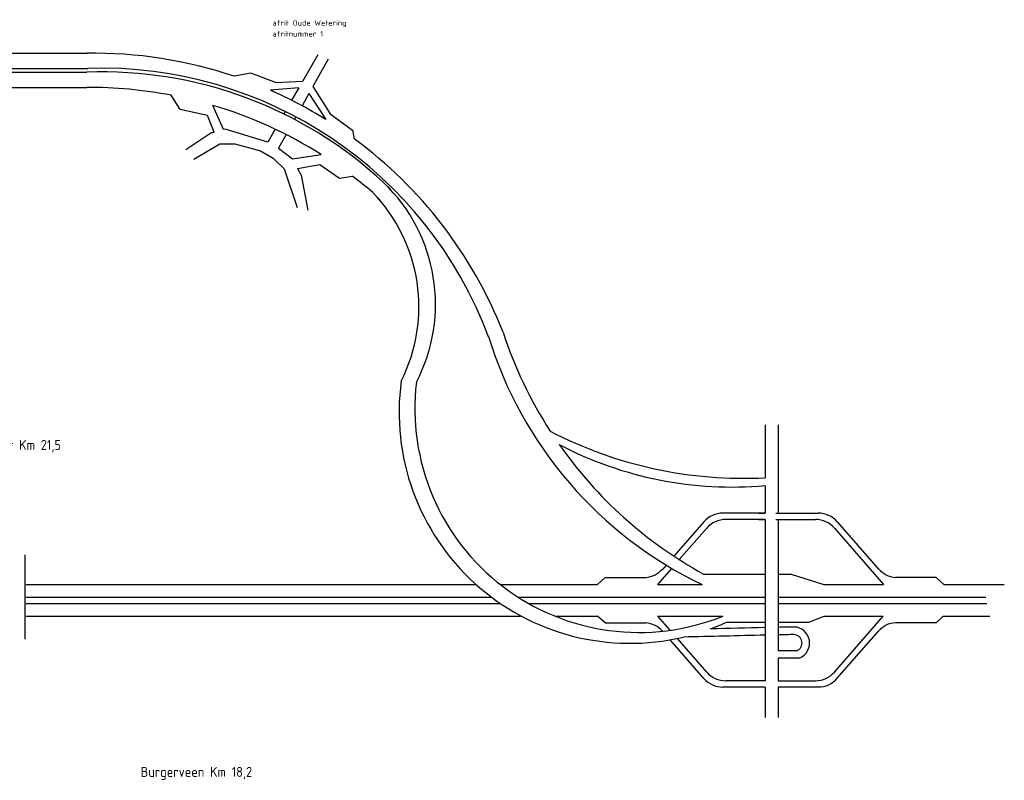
# Model space of a CAD drawing. Header units: metres. Extents: x 361 to 17834, y -7429 to 4908.
# Tile 29 of 29: x 14716 to 17834, y 1612 to 4022. Entities that reach past the tile are written whole.
import ezdxf

# ---------------------------------------------------------------- set-up
doc = ezdxf.new("R2010")
doc.units = ezdxf.units.M
for name, color, linetype in [('Tekenwerk', 7, 'Continuous'), ('VBL-XX-ONDERGROND', 7, 'Continuous'), ('WEG-XX-STEMPEL', 7, 'Continuous')]:
    doc.layers.add(name, color=color, linetype=linetype)
doc.styles.add('ISO', font='ISO.SHX')
doc.styles.add('ISO35', font='ISO.SHX')

msp = doc.modelspace()

# ---------------------------------------------------------------- linework, layer by layer
at = {"layer": 'Tekenwerk', "color": 7}
for p, q in [((15659.652, 3911.019), (15611.341, 3826.489)), ((15692.424, 3896.457), (15644.472, 3810.607)), ((15447.44, 3853.01), (15394.873, 3842.705)), ((15528.63, 3821.385), (15447.44, 3853.01)), ((15599.421, 3805.633), (15509.705, 3798.235)), ((15611.341, 3826.489), (15528.63, 3821.385)), ((15599.421, 3805.633), (15577.054, 3766.498)), ((15644.472, 3810.607), (15699.293, 3724.177)), ((15223.565, 3737.718), (15194.989, 3782.7)), ((15631.739, 3787.81), (15610.189, 3749.227)), ((15631.739, 3787.81), (15685.141, 3705.818)), ((15361.371, 3673.813), (15327.297, 3750.463)), ((15310.036, 3718.724), (15223.565, 3737.718)), ((15331.448, 3665.454), (15310.036, 3718.724)), ((15556.911, 3731.255), (15552.348, 3723.271)), ((15590.486, 3713.952), (15586.114, 3706.124)), ((15699.293, 3724.177), (15770.134, 3671.594)), ((15321.02, 3662.541), (15241.471, 3609.519)), ((15331.448, 3665.454), (15321.02, 3662.541)), ((15366.098, 3675.134), (15361.371, 3673.813)), ((15501.222, 3633.819), (15366.098, 3675.134)), ((15524.773, 3675.025), (15501.222, 3633.819)), ((15559.299, 3658.116), (15535.181, 3614.935)), ((15770.134, 3671.594), (15775.532, 3644.613)), ((15266.8, 3579.877), (15349.34, 3628.343)), ((15349.34, 3628.343), (15397.161, 3628.343)), ((15397.161, 3628.343), (15478.391, 3606.73)), ((15478.391, 3606.73), (15519.006, 3583.152)), ((15535.181, 3614.935), (15579.886, 3581.112)), ((15579.886, 3581.112), (15670.646, 3595.001)), ((15519.006, 3583.152), (15553.07, 3549.095)), ((15596.136, 3551.001), (15666.652, 3563.691)), ((15666.652, 3563.691), (15729.169, 3519.938)), ((15553.07, 3549.095), (15594.34, 3427.276)), ((15596.136, 3551.001), (15607.4, 3529.324)), ((15607.4, 3529.324), (15627.95, 3418.641)), ((15729.169, 3519.938), (15769.314, 3526.703)), ((15852.49, 3521.223), (15890.08, 3484.78)), ((15825.152, 3483.641), (15855.908, 3451.753)), ((16881.571, 2265.842, 181986093), (17076.949, 2265.842, 181986093)), ((17118.461, 2265.842, 181986093), (17158.992, 2265.842, 181986093)), ((17158.992, 2265.842, 181986093), (17263.043, 2232.189, 40784667.493)), ((17214.9, 2113.597), (17263.504, 2132.56)), ((16955.29, 2113.597), (17076.949, 2113.597)), ((17118.461, 2113.597), (17214.9, 2113.597)), ((17176.668, 2022.097), (17118.461, 2022.097)), ((17185.509, 1999.785), (17118.461, 1999.785))]:
    msp.add_line(p, q, dxfattribs=at)
for centre, radius, start, end in [((14949.397, 2521.882, 181986093), 1393.923, 71.362225, 90.872783), ((14973.234, 2557.438, 181986093), 1310.926, 20.521672, 91.801552), ((14977.508, 2549.482, 181986093), 1306.99, 47.021324, 92.163647), ((14934.56, 2426.189, -181986093), 1381.284, 79.132322, 90.270321), ((14949.397, 2521.882, 181986093), 1393.923, 58.141571, 66.29894), ((14934.56, 2426.189, -181986093), 1381.284, 57.798382, 73.481331), ((14949.397, 2521.882, 181986093), 1393.923, 21.450441, 53.653391), ((14934.56, 2426.189, -181986093), 1381.284, 49.380066, 52.819225), ((15499.375, 3120.541, 181986093), 533.481, 332.385575, 46.215424), ((15459.297, 3112.501, -181986093), 520.982, 333.164885, 44.036653), ((17535.381, 3453.821, 181986093), 1356.009, 198.140298, 212.860282), ((17437.637, 3398.855, 181986093), 1294.273, 197.091, 244.343641), ((16648.865, 2777.811, -181986093), 731.49, 172.181761, 283.382664), ((16676.815, 2790.307, 181986093), 709.595, 173.2865, 292.096389), ((17009.014, 3902.4), 1333.428, 242.646787, 272.920351), ((17535.381, 3453.821, 181986093), 1356.009, 214.992363, 241.17363), ((16970.536, 3715.083), 1173.647, 242.273701, 275.202079), ((16648.865, 2777.811, -181986093), 731.49, 290.386331, 294.765511), ((23070.62, -270544.829), 272706.705, 91.2593737, 91.2957871), ((23070.62, -270544.829), 272706.705, 91.24017773, 91.25064998), ((17166.757, 2047.112), 50.906, 291.614449, 88.270442), ((23070.62, -270544.829), 272682.705, 91.25948456, 91.31387255), ((23070.62, -270544.829), 272682.705, 91.24017773, 91.25076007), ((17166.757, 2047.112), 26.906, 291.614449, 88.270442)]:
    msp.add_arc(centre, radius, start, end, dxfattribs=at)
at = {"layer": 'VBL-XX-ONDERGROND', "color": 7}
for p, q in [((17076.949, 2738.88, 181985616.911), (17076.949, 2570.704, 181985616.911)), ((17118.461, 2738.88, 181985616.911), (17118.461, 2458.645, 181985616.911)), ((17076.949, 2546.271, 181985616.911), (17076.949, 2458.645, 181985616.911)), ((17076.949, 2458.645, 181985616.911), (16942.936, 2458.645, 181985616.911)), ((17076.949, 2438.719, 181985616.911), (16952.007, 2438.719, 181985616.911)), ((17055.52, 2458.645, 181985616.911), (17076.949, 2458.645, 181985616.911)), ((17055.52, 2438.719, 181985616.911), (17076.949, 2438.719, 181985616.911)), ((17076.949, 2438.719, 181985616.911), (17076.949, 1927.576, 181985616.911)), ((17111.166, 2458.645, 181985616.911), (17245.18, 2458.645, 181985616.911)), ((17111.166, 2438.719, 181985616.911), (17236.108, 2438.719, 181985616.911)), ((17118.461, 2438.719, 181985616.911), (17118.461, 2022.097, 181985616.911)), ((16882.824, 2431.278, 181985616.911), (16788.002, 2322.368, 181985616.911)), ((16891.895, 2411.353, 181985616.911), (16804.874, 2311.402, 181985616.911)), ((17296.22, 2411.353, 181985616.911), (17452.207, 2232.189, 181985616.911)), ((17305.292, 2431.278, 181985616.911), (17435.805, 2281.373, 181985616.911)), ((14732.033, 2326.162, 181985616.911), (14732.033, 2059.565, 181985616.911)), ((16780.736, 2283.677, 181985616.911), (16735.908, 2232.189, 181985616.911)), ((16763.378, 2294.085, 181985616.911), (16752.31, 2281.373, 181985616.911)), ((16570.021, 2255.024, 181985616.911), (16545.395, 2232.189, 181985616.911)), ((16570.021, 2255.024, 181985616.911), (16698.63, 2255.024, 181985616.911)), ((17618.094, 2255.024, 181985616.911), (17489.485, 2255.024, 181985616.911)), ((17618.094, 2255.024, 181985616.911), (17642.721, 2232.189, 181985616.911)), ((14735.646, 2232.189, 181985616.911), (16162.619, 2232.189, 181985616.911)), ((16238.604, 2232.189, 181985616.911), (16545.395, 2232.189, 181985616.911)), ((16735.908, 2232.189, 181985616.911), (16877.252, 2232.189, 181985616.911)), ((17076.949, 2232.189, 181985616.911), (17079.062, 2232.189, 181985616.911)), ((17263.043, 2232.189, 181985616.911), (17452.207, 2232.189, 181985616.911)), ((17642.721, 2232.189, 181985616.911), (17834.418, 2232.189, 181985616.911)), ((14735.646, 2192.337, 181985616.911), (16210.446, 2192.337, 181985616.911)), ((16294.772, 2192.337, 181985616.911), (17076.949, 2192.337, 181985616.911)), ((17118.461, 2192.337, 181985616.911), (17775.381, 2192.337, 181985616.911)), ((14735.646, 2172.412, 181985616.911), (16237.767, 2172.412, 181985616.911)), ((16327.916, 2172.412, 181985616.911), (17076.949, 2172.412, 181985616.911)), ((17118.461, 2172.412, 181985616.911), (17779.476, 2172.412, 181985616.911)), ((14735.646, 2132.56, 181985616.911), (16301.794, 2132.56, 181985616.911)), ((16410.555, 2132.56, 181985616.911), (16546.377, 2132.56, 181985616.911)), ((16570.021, 2111.272, 181985616.911), (16546.377, 2132.56, 181985616.911)), ((16737.255, 2132.56, 181985616.911), (16943.076, 2132.56, 181985616.911)), ((16776.295, 2087.72, 181985616.911), (16737.255, 2132.56, 181985616.911)), ((17296.22, 1955.317, 181985616.911), (17450.536, 2132.56, 181985616.911)), ((17618.094, 2111.646, 181985616.911), (17640.65, 2132.56, 181985616.911)), ((16570.021, 2111.272, 181985616.911), (16698.63, 2111.272, 181985616.911)), ((17618.094, 2111.646, 181985616.911), (17489.485, 2111.646, 181985616.911)), ((16752.456, 2084.755, 181985616.911), (16752.31, 2084.923, 181985616.911)), ((16891.895, 1954.943, 181985616.911), (16798.935, 2061.715, 181985616.911)), ((17305.292, 1935.391, 181985616.911), (17435.805, 2085.297, 181985616.911)), ((16882.824, 1935.017, 181985616.911), (16776.043, 2057.537, 181985616.911)), ((17118.461, 1999.785, 181985616.911), (17118.461, 1927.95, 181985616.911)), ((17076.949, 1907.65, 181985616.911), (16942.936, 1907.65, 181985616.911)), ((17076.949, 1927.576, 181985616.911), (16952.007, 1927.576, 181985616.911)), ((17076.949, 1907.65, 181985616.911), (17076.949, 1811.594, 181985616.911)), ((17118.461, 1927.95, 181985616.911), (17236.108, 1927.95, 181985616.911)), ((17118.461, 1908.024, 181985616.911), (17118.461, 1811.594, 181985616.911)), ((17118.461, 1908.024, 181985616.911), (17245.18, 1908.024, 181985616.911))]:
    msp.add_line(p, q, dxfattribs=at)
at = {"layer": 'VBL-XX-ONDERGROND', "color": 7, "linetype": 'Continuous'}
for p, q in [((17263.504, 2132.56, 181985616.911), (17450.536, 2132.56, 181985616.911)), ((17640.65, 2132.56, 181985616.911), (17788.536, 2132.56, 181985616.911))]:
    msp.add_line(p, q, dxfattribs=at)
at = {"layer": 'VBL-XX-ONDERGROND', "color": 7}
for centre, start, end in [((16942.936, 2378.943, 181985616.911), 90, 138.955921), ((16952.007, 2359.017, 181985616.911), 90, 138.955921), ((17236.108, 2359.017, 181985616.911), 41.044079, 90), ((17245.18, 2378.943, 181985616.911), 41.044079, 90), ((16692.198, 2334.474, 181985616.911), 274.560167, 318.955921), ((17495.917, 2334.474, 181985616.911), 221.044079, 265.439833), ((16692.198, 2031.822, 181985616.911), 41.044079, 85.439833), ((17495.917, 2032.196, 181985616.911), 94.560167, 138.955921), ((16942.936, 1987.353, 181985616.911), 221.044079, 270), ((16952.007, 2007.279, 181985616.911), 221.044079, 270), ((17236.108, 2007.652, 181985616.911), 270, 318.955921), ((17245.18, 1987.727, 181985616.911), 270, 318.955921)]:
    msp.add_arc(centre, 79.702, start, end, dxfattribs=at)
at = {"layer": 'WEG-XX-STEMPEL', "color": 7}
for p, q in [((14471.787, 3915.644, 181986093), (14928.164, 3915.644, 181986093)), ((14471.787, 3915.644, 181986093), (14928.164, 3915.644, 181986093)), ((13892.166, 3867.561, 181986093), (14932.021, 3867.716, 181986093)), ((13892.166, 3855.54, 181986093), (14928.164, 3855.54, 181986093)), ((14474.762, 3807.457, 181986093), (14928.043, 3807.457, 181986093)), ((14474.762, 3807.457, 181986093), (14928.043, 3807.457, 181986093))]:
    msp.add_line(p, q, dxfattribs=at)

# ---------------------------------------------------------------- texts
at = {"layer": 'VBL-XX-ONDERGROND', "color": 7, "style": 'ISO35'}
for s, p in [('Aquaduct Km 21,5', (14535.362, 2658.905, 181985616.911)), ('Burgerveen Km 18,2', (15098.652, 1623.126, 181985616.911))]:
    msp.add_text(s, height=31.70206, dxfattribs=at).set_placement(p)
at = {"layer": 'WEG-XX-STEMPEL', "color": 7, "style": 'ISO'}
for s, p in [('afrit Oude Wetering', (15516.429, 4003.374, 181986093)), ('afritnummer 1 ', (15516.429, 3968.514, 181986093))]:
    msp.add_text(s, height=16.82906, dxfattribs=at).set_placement(p)

doc.saveas('drawing.dxf')
